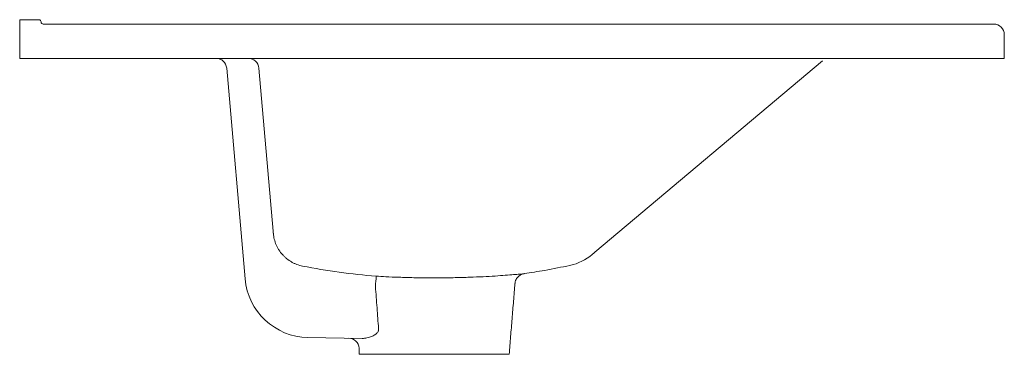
# Model space of a CAD drawing. Header units: millimetres. Extents: x 4541.931 to 4542.391, y 2348.262 to 2348.418.
import ezdxf

# ---------------------------------------------------------------- set-up
doc = ezdxf.new("R2010")
doc.units = ezdxf.units.MM
doc.layers.add('SANINDUSA', color=3, linetype='Continuous')

msp = doc.modelspace()

# ---------------------------------------------------------------- linework, layer by layer
at = {"layer": 'SANINDUSA', "linetype": 'Continuous', "lineweight": 15}
for p, q in [((4541.93052, 2348.4179), (4541.93952, 2348.4179)), ((4541.93052, 2348.4129), (4541.93052, 2348.4179)), ((4541.94152, 2348.4159), (4542.38552, 2348.4159)), ((4541.93052, 2348.3999), (4541.93052, 2348.4129)), ((4542.39052, 2348.4109), (4542.39052, 2348.3999)), ((4541.93052, 2348.3999), (4542.38552, 2348.3999)), ((4542.19922, 2348.30945), (4542.30562, 2348.39873)), ((4542.39052, 2348.3999), (4542.38552, 2348.3999)), ((4542.03582, 2348.29711), (4542.02723, 2348.39534)), ((4542.04228, 2348.39534), (4542.04893, 2348.31934)), ((4542.09052, 2348.26929), (4542.06518, 2348.26973)), ((4542.0892, 2348.2619), (4542.1592, 2348.2619))]:
    msp.add_line(p, q, dxfattribs=at)
for centre, radius, start, end in [((4541.93952, 2348.4169), 0.001, 0, 90), ((4541.94152, 2348.4169), 0.001, 180, 270), ((4542.38552, 2348.4109), 0.005, 0, 90), ((4542.02224, 2348.3949), 0.005, 5, 90), ((4542.0373, 2348.3949), 0.005, 5, 90), ((4542.18258, 2348.32682), 0.024, 282.1099, 310.0101), ((4542.06571, 2348.29972), 0.03, 185, 269), ((4542.40661, 2348.27153), 0.31067, 175.0545, 175.9284), ((4542.08414, 2348.2644), 0.005, 4.9047, 89)]:
    msp.add_arc(centre, radius, start, end, dxfattribs=at)
for points, knots in [([(4542.04893, 2348.31934), (4542.04895, 2348.31918), (4542.04896, 2348.31903), (4542.04898, 2348.31879), (4542.04899, 2348.31868), (4542.049, 2348.31851), (4542.04901, 2348.31844), (4542.04902, 2348.31833), (4542.04902, 2348.31828), (4542.04903, 2348.31824)], [0, 0, 0, 0, 0.25, 0.25, 0.5, 0.5, 0.75, 0.75, 1, 1, 1, 1]), ([(4542.04903, 2348.31824), (4542.04911, 2348.31732), (4542.04926, 2348.31642), (4542.04971, 2348.31466), (4542.05, 2348.3138), (4542.05055, 2348.31253), (4542.05075, 2348.31212), (4542.05118, 2348.31131), (4542.05141, 2348.31092), (4542.05215, 2348.30977), (4542.0527, 2348.30905), (4542.05361, 2348.30802), (4542.05394, 2348.30769), (4542.0546, 2348.30706), (4542.05495, 2348.30676), (4542.05601, 2348.30591), (4542.05676, 2348.30539), (4542.05795, 2348.30471), (4542.05837, 2348.3045), (4542.0592, 2348.30411), (4542.05962, 2348.30394), (4542.06091, 2348.30346), (4542.06179, 2348.30321), (4542.06269, 2348.30303)], [0, 0, 0, 0, 0.125, 0.125, 0.25, 0.25, 0.3125, 0.3125, 0.375, 0.375, 0.5, 0.5, 0.5625, 0.5625, 0.625, 0.625, 0.75, 0.75, 0.8125, 0.8125, 0.875, 0.875, 1, 1, 1, 1]), ([(4542.19801, 2348.30844), (4542.19811, 2348.30852), (4542.19812, 2348.30853), (4542.1985, 2348.30885), (4542.19901, 2348.30928), (4542.19922, 2348.30945)], [0, 0, 0, 0, 0.259467, 0.707431, 1, 1, 1, 1]), ([(4542.06269, 2348.30303), (4542.06838, 2348.30192), (4542.0741, 2348.30095), (4542.08557, 2348.29937), (4542.09132, 2348.29874), (4542.0971, 2348.29831)], [0, 0, 0, 0, 0.5, 0.5, 1, 1, 1, 1]), ([(4542.16618, 2348.29954), (4542.16938, 2348.3), (4542.17657, 2348.30105), (4542.18367, 2348.30254), (4542.1876, 2348.30337)], [0, 0, 0, 0, 0.44686, 1, 1, 1, 1]), ([(4542.0971, 2348.29831), (4542.09856, 2348.29823), (4542.10186, 2348.29804), (4542.10775, 2348.2978), (4542.1145, 2348.29761), (4542.12161, 2348.29751), (4542.12873, 2348.29753), (4542.13577, 2348.29765), (4542.14242, 2348.29787), (4542.1486, 2348.29815), (4542.15402, 2348.29848), (4542.15863, 2348.29881), (4542.16222, 2348.29912), (4542.16477, 2348.29935), (4542.16591, 2348.29946), (4542.16627, 2348.2995), (4542.16619, 2348.29949), (4542.16618, 2348.29949)], [0, 0, 0, 0, 0.058208, 0.131486, 0.206948, 0.280143, 0.355532, 0.428691, 0.50405, 0.577346, 0.652803, 0.726351, 0.802034, 0.875519, 0.951095, 0.998853, 1, 1, 1, 1]), ([(4542.16194, 2348.29498), (4542.16194, 2348.29503), (4542.16193, 2348.29547), (4542.16217, 2348.29623), (4542.1626, 2348.29715), (4542.16317, 2348.2979), (4542.16378, 2348.29847), (4542.1644, 2348.29889), (4542.16499, 2348.29917), (4542.16546, 2348.29934), (4542.16574, 2348.2994), (4542.16584, 2348.29942)], [0, 0, 0, 0, 0.027653, 0.205428, 0.366134, 0.512471, 0.645022, 0.76324, 0.86569, 0.950186, 1, 1, 1, 1]), ([(4542.09818, 2348.27389), (4542.09795, 2348.27709), (4542.09771, 2348.28029), (4542.09748, 2348.28349), (4542.09723, 2348.28686), (4542.09698, 2348.29022), (4542.09673, 2348.29359)], [0, 0, 0, 0, 0.00963778, 0.00963778, 0.00963778, 0.01977723, 0.01977723, 0.01977723, 0.01977723]), ([(4542.09818, 2348.27389), (4542.09822, 2348.27366), (4542.09822, 2348.27343), (4542.09816, 2348.27308), (4542.09813, 2348.27297), (4542.09806, 2348.27276), (4542.09801, 2348.27265), (4542.09786, 2348.27236), (4542.09773, 2348.27218), (4542.09746, 2348.27184), (4542.09731, 2348.27169), (4542.09683, 2348.27126), (4542.09648, 2348.27102), (4542.09577, 2348.27059), (4542.0954, 2348.2704), (4542.09428, 2348.26992), (4542.09352, 2348.26968), (4542.092, 2348.26936), (4542.09125, 2348.26927), (4542.09052, 2348.26929)], [0, 0, 0, 0, 0.0625, 0.0625, 0.09375, 0.09375, 0.125, 0.125, 0.1875, 0.1875, 0.25, 0.25, 0.375, 0.375, 0.5, 0.5, 0.75, 0.75, 1, 1, 1, 1])]:
    msp.add_open_spline(points, degree=3, knots=knots, dxfattribs=at)
for points in [[(4542.1592, 2348.2619), (4542.16192, 2348.29498)], [(4542.08912, 2348.26483), (4542.0892, 2348.2619)]]:
    msp.add_open_spline(points, degree=1, dxfattribs=at)

doc.saveas('drawing.dxf')
